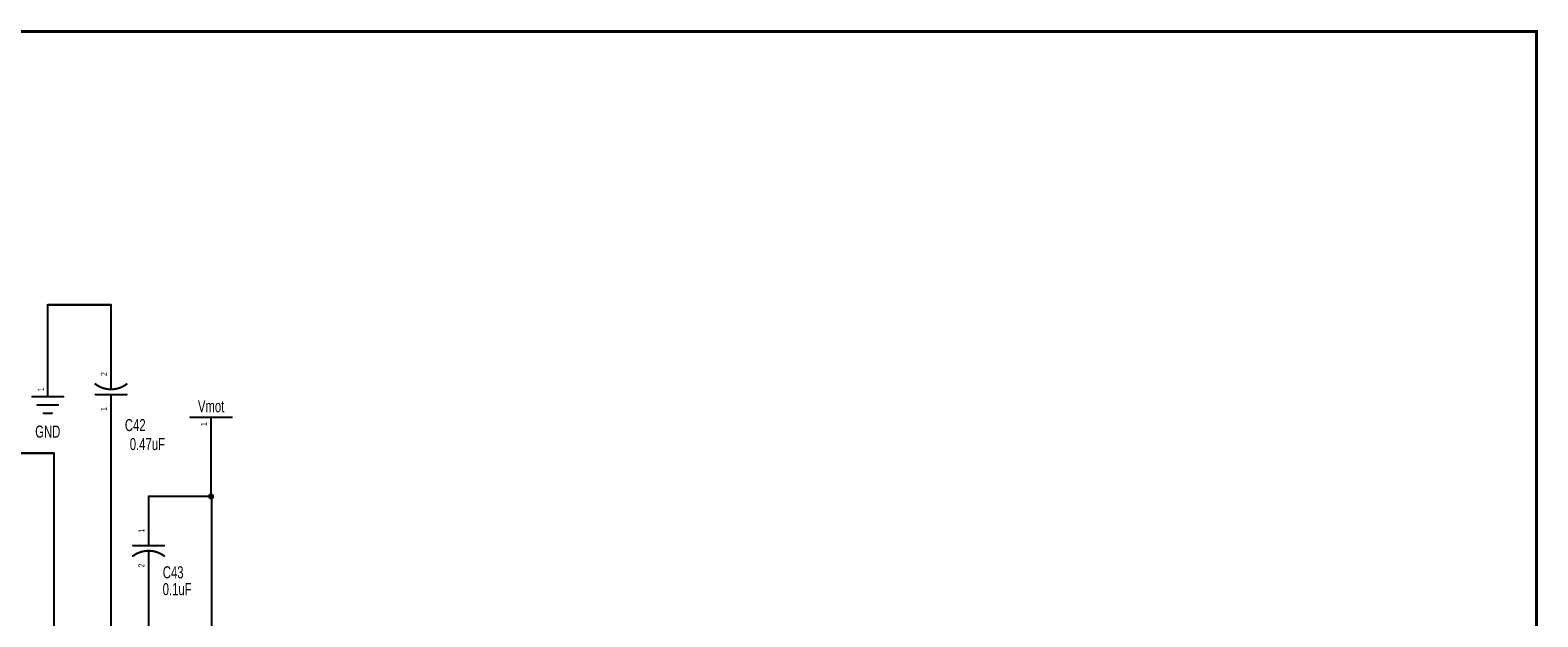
# Model space of a CAD drawing. Extents: x -2.1 to 9.4, y -2 to 6.
# Tile 7 of 7: x 2.1 to 9.4, y 3.2 to 6. Entities that reach past the tile are written whole.
import ezdxf
from ezdxf.enums import TextEntityAlignment as Align

# ---------------------------------------------------------------- set-up
doc = ezdxf.new("R2010")
doc.units = 0
for name, color, linetype in [('Element', 253, 'CONTINUOUS'), ('Net', 50, 'CONTINUOUS'), ('Pin', 50, 'CONTINUOUS'), ('Titles', 253, 'CONTINUOUS')]:
    doc.layers.add(name, color=color, linetype=linetype)

msp = doc.modelspace()

# ---------------------------------------------------------------- linework, layer by layer
at = {"layer": 'Element', "linetype": 'CONTINUOUS'}
for points, const_width in [([(2.4154, 4.3358), (2.422, 4.3312), (2.4289, 4.3269), (2.436, 4.3232), (2.4434, 4.3199), (2.4509, 4.3171), (2.4587, 4.3148), (2.4665, 4.313), (2.4745, 4.3117), (2.4825, 4.3109), (2.4906, 4.3106), (2.4987, 4.3109), (2.5067, 4.3117), (2.5147, 4.313), (2.5225, 4.3148), (2.5303, 4.3171), (2.5378, 4.3199), (2.5452, 4.3232), (2.5523, 4.327), (2.5592, 4.3312), (2.5658, 4.3358)], 0.01), ([(2.4906, 4.3106), (2.4906, 4.3486)], 0.0098), ([(2.1103, 4.2752), (2.2603, 4.2752)], 0.0098), ([(2.1353, 4.2352), (2.2353, 4.2352)], 0.0098), ([(2.5656, 4.2856), (2.4156, 4.2856)], 0.0098), ([(2.4906, 4.2486), (2.4906, 4.2856)], 0.0098), ([(2.1653, 4.1952), (2.2053, 4.1952)], 0.0098), ([(2.8732, 4.1759), (3.0732, 4.1759)], 0.0098), ([(2.6717, 3.5934), (2.6717, 3.5564)], 0.0098), ([(2.7469, 3.5062), (2.7403, 3.5108), (2.7334, 3.515), (2.7263, 3.5188), (2.7189, 3.5221), (2.7114, 3.5249), (2.7036, 3.5272), (2.6958, 3.529), (2.6878, 3.5303), (2.6798, 3.5311), (2.6717, 3.5314), (2.6636, 3.5311), (2.6556, 3.5303), (2.6476, 3.529), (2.6398, 3.5272), (2.632, 3.5249), (2.6245, 3.5221), (2.6171, 3.5188), (2.61, 3.515), (2.6031, 3.5108), (2.5965, 3.5062)], 0.01), ([(2.5967, 3.5564), (2.7467, 3.5564)], 0.0098), ([(2.6717, 3.5314), (2.6717, 3.4934)], 0.0098)]:
    msp.add_lwpolyline(points, dxfattribs=dict(at, const_width=const_width))
for points, const_width in [([(2.4129, 4.3358, 1), (2.4179, 4.3358, 1), (2.4129, 4.3358, 1)], 0.005), ([(2.4881, 4.3486, 1), (2.4931, 4.3486, 1), (2.4881, 4.3486, 1)], 0.0049), ([(2.4881, 4.3106, 1), (2.4931, 4.3106, 1), (2.4881, 4.3106, 1)], 0.0049), ([(2.5633, 4.3358, 1), (2.5683, 4.3358, 1), (2.5633, 4.3358, 1)], 0.005), ([(2.1079, 4.2752, 1), (2.1128, 4.2752, 1), (2.1079, 4.2752, 1)], 0.0049), ([(2.1329, 4.2352, 1), (2.1378, 4.2352, 1), (2.1329, 4.2352, 1)], 0.0049), ([(2.2329, 4.2352, 1), (2.2378, 4.2352, 1), (2.2329, 4.2352, 1)], 0.0049), ([(2.2579, 4.2752, 1), (2.2628, 4.2752, 1), (2.2579, 4.2752, 1)], 0.0049), ([(2.4131, 4.2856, 1), (2.4181, 4.2856, 1), (2.4131, 4.2856, 1)], 0.0049), ([(2.4881, 4.2856, 1), (2.4931, 4.2856, 1), (2.4881, 4.2856, 1)], 0.0049), ([(2.4881, 4.2486, 1), (2.4931, 4.2486, 1), (2.4881, 4.2486, 1)], 0.0049), ([(2.5631, 4.2856, 1), (2.5681, 4.2856, 1), (2.5631, 4.2856, 1)], 0.0049), ([(2.1629, 4.1952, 1), (2.1678, 4.1952, 1), (2.1629, 4.1952, 1)], 0.0049), ([(2.2029, 4.1952, 1), (2.2078, 4.1952, 1), (2.2029, 4.1952, 1)], 0.0049), ([(2.8707, 4.1759, 1), (2.8756, 4.1759, 1), (2.8707, 4.1759, 1)], 0.0049), ([(3.0707, 4.1759, 1), (3.0756, 4.1759, 1), (3.0707, 4.1759, 1)], 0.0049), ([(2.6692, 3.5934, 1), (2.6742, 3.5934, 1), (2.6692, 3.5934, 1)], 0.0049), ([(2.594, 3.5062, 1), (2.599, 3.5062, 1), (2.594, 3.5062, 1)], 0.005), ([(2.5942, 3.5564, 1), (2.5992, 3.5564, 1), (2.5942, 3.5564, 1)], 0.0049), ([(2.6692, 3.5564, 1), (2.6742, 3.5564, 1), (2.6692, 3.5564, 1)], 0.0049), ([(2.6692, 3.5314, 1), (2.6742, 3.5314, 1), (2.6692, 3.5314, 1)], 0.0049), ([(2.6692, 3.4934, 1), (2.6742, 3.4934, 1), (2.6692, 3.4934, 1)], 0.0049), ([(2.7442, 3.5564, 1), (2.7492, 3.5564, 1), (2.7442, 3.5564, 1)], 0.0049), ([(2.7444, 3.5062, 1), (2.7494, 3.5062, 1), (2.7444, 3.5062, 1)], 0.005)]:
    msp.add_lwpolyline(points, format="xyb", dxfattribs=dict(at, const_width=const_width))
at = {"layer": 'Net', "linetype": 'CONTINUOUS', "const_width": 0.0098}
for points in [[(2.4906, 4.7185), (2.1853, 4.7185)], [(2.1853, 4.7185), (2.1853, 4.4252)], [(2.4906, 4.4986), (2.4906, 4.7185)], [(2.4905, 4.0986), (2.4905, 2.9935)], [(2.2156, 4.0025), (1.222, 4.0025)], [(2.2156, 3.0626), (2.2156, 4.0025)], [(2.9732, 4.0259), (2.9732, 3.7939)], [(2.6717, 3.7434), (2.6717, 3.7939)], [(2.6717, 3.7939), (2.9753, 3.7939)], [(2.9633, 3.7939), (2.9638, 3.7908), (2.9652, 3.7881), (2.9674, 3.7859), (2.9701, 3.7845), (2.9732, 3.784), (2.9762, 3.7845), (2.9789, 3.7859), (2.9811, 3.7881), (2.9825, 3.7908), (2.983, 3.7939), (2.9825, 3.7969), (2.9811, 3.7997), (2.9789, 3.8018), (2.9762, 3.8032), (2.9732, 3.8037), (2.9701, 3.8032), (2.9674, 3.8018), (2.9652, 3.7997), (2.9638, 3.7969), (2.9633, 3.7939)], [(2.9753, 3.7939), (2.9753, 2.9875)], [(2.6717, 3.0626), (2.6717, 3.3434)]]:
    msp.add_lwpolyline(points, dxfattribs=at)
at = {"layer": 'Net', "linetype": 'CONTINUOUS', "const_width": 0.0049}
for points in [[(2.1829, 4.7185, 1), (2.1878, 4.7185, 1), (2.1829, 4.7185, 1)], [(2.1829, 4.7185, 1), (2.1878, 4.7185, 1), (2.1829, 4.7185, 1)], [(2.4881, 4.7185, 1), (2.4931, 4.7185, 1), (2.4881, 4.7185, 1)], [(2.4881, 4.7185, 1), (2.4931, 4.7185, 1), (2.4881, 4.7185, 1)], [(2.4881, 4.4986, 1), (2.4931, 4.4986, 1), (2.4881, 4.4986, 1)], [(2.1829, 4.4252, 1), (2.1878, 4.4252, 1), (2.1829, 4.4252, 1)], [(2.488, 4.0986, 1), (2.4929, 4.0986, 1), (2.488, 4.0986, 1)], [(2.2132, 4.0025, 1), (2.2181, 4.0025, 1), (2.2132, 4.0025, 1)], [(2.2132, 4.0025, 1), (2.2181, 4.0025, 1), (2.2132, 4.0025, 1)], [(2.9707, 4.0259, 1), (2.9756, 4.0259, 1), (2.9707, 4.0259, 1)], [(2.6692, 3.7939, 1), (2.6742, 3.7939, 1), (2.6692, 3.7939, 1)], [(2.6692, 3.7939, 1), (2.6742, 3.7939, 1), (2.6692, 3.7939, 1)], [(2.9609, 3.7939, 1), (2.9658, 3.7939, 1), (2.9609, 3.7939, 1)], [(2.9707, 3.7939, 1), (2.9756, 3.7939, 1), (2.9707, 3.7939, 1)], [(2.9729, 3.7939, 1), (2.9778, 3.7939, 1), (2.9729, 3.7939, 1)], [(2.9729, 3.7939, 1), (2.9778, 3.7939, 1), (2.9729, 3.7939, 1)], [(2.6692, 3.7434, 1), (2.6742, 3.7434, 1), (2.6692, 3.7434, 1)], [(2.6692, 3.3434, 1), (2.6742, 3.3434, 1), (2.6692, 3.3434, 1)]]:
    msp.add_lwpolyline(points, format="xyb", dxfattribs=at)
at = {"layer": 'Pin', "linetype": 'CONTINUOUS', "const_width": 0.0098}
for points in [[(2.4906, 4.3486), (2.4906, 4.4986)], [(2.1853, 4.2752), (2.1853, 4.4252)], [(2.4906, 4.2486), (2.4906, 4.0986)], [(2.9732, 4.1759), (2.9732, 4.0259)], [(2.6717, 3.5934), (2.6717, 3.7434)], [(2.6717, 3.4934), (2.6717, 3.3434)]]:
    msp.add_lwpolyline(points, dxfattribs=at)
at = {"layer": 'Pin', "linetype": 'CONTINUOUS', "const_width": 0.0049}
for points in [[(2.4881, 4.4986, 1), (2.4931, 4.4986, 1), (2.4881, 4.4986, 1)], [(2.1829, 4.4252, 1), (2.1878, 4.4252, 1), (2.1829, 4.4252, 1)], [(2.4881, 4.3486, 1), (2.4931, 4.3486, 1), (2.4881, 4.3486, 1)], [(2.1829, 4.2752, 1), (2.1878, 4.2752, 1), (2.1829, 4.2752, 1)], [(2.4881, 4.2486, 1), (2.4931, 4.2486, 1), (2.4881, 4.2486, 1)], [(2.9707, 4.1759, 1), (2.9756, 4.1759, 1), (2.9707, 4.1759, 1)], [(2.4881, 4.0986, 1), (2.4931, 4.0986, 1), (2.4881, 4.0986, 1)], [(2.9707, 4.0259, 1), (2.9756, 4.0259, 1), (2.9707, 4.0259, 1)], [(2.6692, 3.7434, 1), (2.6742, 3.7434, 1), (2.6692, 3.7434, 1)], [(2.6692, 3.5934, 1), (2.6742, 3.5934, 1), (2.6692, 3.5934, 1)], [(2.6692, 3.4934, 1), (2.6742, 3.4934, 1), (2.6692, 3.4934, 1)], [(2.6692, 3.3434, 1), (2.6742, 3.3434, 1), (2.6692, 3.3434, 1)]]:
    msp.add_lwpolyline(points, format="xyb", dxfattribs=at)
at = {"layer": 'Titles', "linetype": 'CONTINUOUS', "const_width": 0.0131}
msp.add_lwpolyline([(9.3664, -2.0302), (-2.1266, -2.0302), (-2.1266, 6.0378), (9.3664, 6.0378), (9.3664, -2.0302)], dxfattribs=at)

# ---------------------------------------------------------------- texts
at = {"layer": 'Element', "width": 0.7}
for s, p in [('Vmot', (2.9732, 4.1825)), ('C42', (2.6073, 4.0915)), ('GND', (2.1854, 4.0601)), ('0.47uF', (2.6658, 3.9998)), ('C43', (2.7902, 3.3808)), ('0.1uF', (2.8094, 3.2996))]:
    msp.add_text(s, height=0.0583, dxfattribs=at).set_placement(p, align=Align.BOTTOM_CENTER)
at = {"layer": 'Pin', "width": 0.7}
for s, p in [('2', (2.4414, 4.3749)), ('1', (2.1361, 4.3014)), ('1', (2.4414, 4.206)), ('1', (2.9239, 4.1333)), ('1', (2.6225, 3.6196)), ('2', (2.6225, 3.4507))]:
    msp.add_text(s, height=0.0292, rotation=90, dxfattribs=at).set_placement(p, align=Align.TOP_LEFT)

doc.saveas('drawing.dxf')
